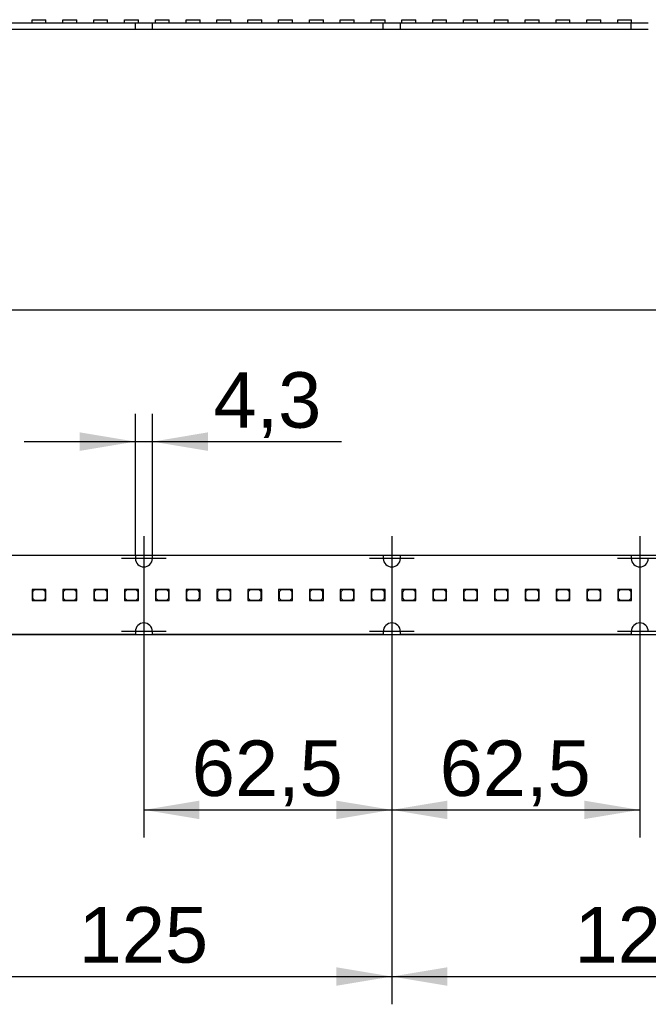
# Model space of a CAD drawing. Header units: millimetres. Extents: x 16 to 406, y 5 to 285.
# Tile 4 of 13: x 79 to 118, y 147 to 209. Entities that reach past the tile are written whole.
import ezdxf
from ezdxf.enums import TextEntityAlignment as Align
from ezdxf.lldxf.tags import DXFTag

# ---------------------------------------------------------------- set-up
doc = ezdxf.new("R2010")
doc.units = ezdxf.units.MM
doc.layers.add('6010-511-00021_S', color=7, linetype='Continuous')
doc.layers.add('Default', color=7, linetype='Continuous')
doc.styles.add('SEACAD_Arial', font='arial.ttf')
tags = doc.linetypes.add('CENTER2', pattern=[28.575, 19.05, -3.175, 3.175, -3.175]).pattern_tags.tags
tags[10:11] = [DXFTag(74, 4), DXFTag(75, 0), DXFTag(340, '0'), DXFTag(46, 0.0), DXFTag(50, 0.0), DXFTag(44, 0.0), DXFTag(45, 0.0)]
tags[8:9] = [DXFTag(74, 4), DXFTag(75, 0), DXFTag(340, '0'), DXFTag(46, 0.0), DXFTag(50, 0.0), DXFTag(44, 0.0), DXFTag(45, 0.0)]
tags[6:7] = [DXFTag(74, 4), DXFTag(75, 0), DXFTag(340, '0'), DXFTag(46, 0.0), DXFTag(50, 0.0), DXFTag(44, 0.0), DXFTag(45, 0.0)]
tags[4:5] = [DXFTag(74, 4), DXFTag(75, 0), DXFTag(340, '0'), DXFTag(46, 0.0), DXFTag(50, 0.0), DXFTag(44, 0.0), DXFTag(45, 0.0)]
doc.dimstyles.new('ISO', dxfattribs={"dimtxt": 3.5, "dimasz": 3.5, "dimexe": 1.75, "dimexo": 0, "dimgap": 0.875, "dimtad": 1, "dimlfac": 4, "dimtxsty": 'SEACAD_Arial', "dimblk1": '_SE_FILLED', "dimblk2": '_SE_FILLED', "dimsah": 1, "dimcen": 1.75, "dimadec": 0, "dimazin": 0, "dimtfac": 0.5, "dimtdec": 3, "dimtmove": 0, "dimatfit": 3, "dimfxl": 1, "dimarcsym": 0})

# ---------------------------------------------------------------- blocks, each defined once
blk = doc.blocks.new('SEANNOT_GROUP32')
at = {"layer": 'Default', "color": 7, "linetype": 'CENTER2'}
for p, q in [((117.81, 171.492), (117.81, 168.692)), ((119.21, 170.092), (116.41, 170.092))]:
    blk.add_line(p, q, dxfattribs=at)
blk = doc.blocks.new('SEANNOT_GROUP33')
at = {"layer": 'Default', "color": 7, "linetype": 'CENTER2'}
for p, q in [((117.81, 176.092), (117.81, 173.292)), ((119.21, 174.692), (116.41, 174.692))]:
    blk.add_line(p, q, dxfattribs=at)
blk = doc.blocks.new('SEANNOT_GROUP34')
at = {"layer": 'Default', "color": 7, "linetype": 'CENTER2'}
for p, q in [((102.185, 176.092), (102.185, 173.292)), ((103.585, 174.692), (100.785, 174.692))]:
    blk.add_line(p, q, dxfattribs=at)
blk = doc.blocks.new('SEANNOT_GROUP35')
at = {"layer": 'Default', "color": 7, "linetype": 'CENTER2'}
for p, q in [((102.185, 171.492), (102.185, 168.692)), ((103.585, 170.092), (100.785, 170.092))]:
    blk.add_line(p, q, dxfattribs=at)
blk = doc.blocks.new('SEANNOT_GROUP36')
at = {"layer": 'Default', "color": 7, "linetype": 'CENTER2'}
for p, q in [((86.56, 171.492), (86.56, 168.692)), ((87.96, 170.092), (85.16, 170.092))]:
    blk.add_line(p, q, dxfattribs=at)
blk = doc.blocks.new('SEANNOT_GROUP37')
at = {"layer": 'Default', "color": 7, "linetype": 'CENTER2'}
for p, q in [((86.56, 176.092), (86.56, 173.292)), ((87.96, 174.692), (85.16, 174.692))]:
    blk.add_line(p, q, dxfattribs=at)
blk = doc.blocks.new('SE')
at = {"layer": '6010-511-00021_S', "color": 7, "linetype": 'Continuous'}
for p, q in [((71.472, 174.892), (86.022, 174.892)), ((86.022, 174.892), (86.022, 174.692)), ((87.097, 174.692), (87.097, 174.892)), ((87.097, 174.892), (101.647, 174.892)), ((101.647, 174.892), (101.647, 174.692)), ((102.722, 174.692), (102.722, 174.892)), ((102.722, 174.892), (117.272, 174.892)), ((117.272, 174.892), (117.272, 174.692)), ((80.262, 172.742), (79.512, 172.742)), ((79.512, 172.742), (79.512, 172.042)), ((79.662, 172.717), (79.537, 172.592)), ((79.537, 172.592), (79.537, 172.192)), ((80.237, 172.717), (79.662, 172.717)), ((80.362, 172.592), (80.237, 172.717)), ((80.387, 172.742), (80.262, 172.742)), ((80.262, 172.742), (80.387, 172.617)), ((80.362, 172.192), (80.362, 172.592)), ((80.387, 172.617), (80.387, 172.742)), ((80.387, 172.042), (80.387, 172.617)), ((82.205, 172.742), (81.455, 172.742)), ((81.455, 172.742), (81.455, 172.042)), ((81.605, 172.717), (81.48, 172.592)), ((81.48, 172.592), (81.48, 172.192)), ((82.18, 172.717), (81.605, 172.717)), ((82.305, 172.592), (82.18, 172.717)), ((82.33, 172.742), (82.205, 172.742)), ((82.205, 172.742), (82.33, 172.617)), ((82.305, 172.192), (82.305, 172.592)), ((82.33, 172.617), (82.33, 172.742)), ((82.33, 172.042), (82.33, 172.617)), ((84.147, 172.742), (83.397, 172.742)), ((83.397, 172.742), (83.397, 172.042)), ((83.547, 172.717), (83.422, 172.592)), ((83.422, 172.592), (83.422, 172.192)), ((84.122, 172.717), (83.547, 172.717)), ((84.247, 172.592), (84.122, 172.717)), ((84.272, 172.742), (84.147, 172.742)), ((84.147, 172.742), (84.272, 172.617)), ((84.247, 172.192), (84.247, 172.592)), ((84.272, 172.617), (84.272, 172.742)), ((84.272, 172.042), (84.272, 172.617)), ((86.09, 172.742), (85.34, 172.742)), ((85.34, 172.742), (85.34, 172.042)), ((85.49, 172.717), (85.365, 172.592)), ((85.365, 172.592), (85.365, 172.192)), ((86.065, 172.717), (85.49, 172.717)), ((86.19, 172.592), (86.065, 172.717)), ((86.215, 172.742), (86.09, 172.742)), ((86.09, 172.742), (86.215, 172.617)), ((86.19, 172.192), (86.19, 172.592)), ((86.215, 172.617), (86.215, 172.742)), ((86.215, 172.042), (86.215, 172.617)), ((88.032, 172.742), (87.282, 172.742)), ((87.282, 172.742), (87.282, 172.042)), ((87.432, 172.717), (87.307, 172.592)), ((87.307, 172.592), (87.307, 172.192)), ((88.007, 172.717), (87.432, 172.717)), ((88.132, 172.592), (88.007, 172.717)), ((88.157, 172.742), (88.032, 172.742)), ((88.032, 172.742), (88.157, 172.617)), ((88.132, 172.192), (88.132, 172.592)), ((88.157, 172.617), (88.157, 172.742)), ((88.157, 172.042), (88.157, 172.617)), ((89.975, 172.742), (89.225, 172.742)), ((89.225, 172.742), (89.225, 172.042)), ((89.375, 172.717), (89.25, 172.592)), ((89.25, 172.592), (89.25, 172.192)), ((89.95, 172.717), (89.375, 172.717)), ((90.075, 172.592), (89.95, 172.717)), ((90.1, 172.742), (89.975, 172.742)), ((89.975, 172.742), (90.1, 172.617)), ((90.075, 172.192), (90.075, 172.592)), ((90.1, 172.617), (90.1, 172.742)), ((90.1, 172.042), (90.1, 172.617)), ((91.917, 172.742), (91.167, 172.742)), ((91.167, 172.742), (91.167, 172.042)), ((91.317, 172.717), (91.192, 172.592)), ((91.192, 172.592), (91.192, 172.192)), ((91.892, 172.717), (91.317, 172.717)), ((92.017, 172.592), (91.892, 172.717)), ((92.042, 172.742), (91.917, 172.742)), ((91.917, 172.742), (92.042, 172.617)), ((92.017, 172.192), (92.017, 172.592)), ((92.042, 172.617), (92.042, 172.742)), ((92.042, 172.042), (92.042, 172.617)), ((93.86, 172.742), (93.11, 172.742)), ((93.11, 172.742), (93.11, 172.042)), ((93.26, 172.717), (93.135, 172.592)), ((93.135, 172.592), (93.135, 172.192)), ((93.835, 172.717), (93.26, 172.717)), ((93.96, 172.592), (93.835, 172.717)), ((93.985, 172.742), (93.86, 172.742)), ((93.86, 172.742), (93.985, 172.617)), ((93.96, 172.192), (93.96, 172.592)), ((93.985, 172.617), (93.985, 172.742)), ((93.985, 172.042), (93.985, 172.617)), ((95.802, 172.742), (95.052, 172.742)), ((95.052, 172.742), (95.052, 172.042)), ((95.202, 172.717), (95.077, 172.592)), ((95.077, 172.592), (95.077, 172.192)), ((95.777, 172.717), (95.202, 172.717)), ((95.902, 172.592), (95.777, 172.717)), ((95.927, 172.742), (95.802, 172.742)), ((95.802, 172.742), (95.927, 172.617)), ((95.902, 172.192), (95.902, 172.592)), ((95.927, 172.617), (95.927, 172.742)), ((95.927, 172.042), (95.927, 172.617)), ((97.745, 172.742), (96.995, 172.742)), ((96.995, 172.742), (96.995, 172.042)), ((97.145, 172.717), (97.02, 172.592)), ((97.02, 172.592), (97.02, 172.192)), ((97.72, 172.717), (97.145, 172.717)), ((97.845, 172.592), (97.72, 172.717)), ((97.87, 172.742), (97.745, 172.742)), ((97.745, 172.742), (97.87, 172.617)), ((97.845, 172.192), (97.845, 172.592)), ((97.87, 172.617), (97.87, 172.742)), ((97.87, 172.042), (97.87, 172.617)), ((99.687, 172.742), (98.937, 172.742)), ((98.937, 172.742), (98.937, 172.042)), ((99.087, 172.717), (98.962, 172.592)), ((98.962, 172.592), (98.962, 172.192)), ((99.662, 172.717), (99.087, 172.717)), ((99.787, 172.592), (99.662, 172.717)), ((99.812, 172.742), (99.687, 172.742)), ((99.687, 172.742), (99.812, 172.617)), ((99.787, 172.192), (99.787, 172.592)), ((99.812, 172.617), (99.812, 172.742)), ((99.812, 172.042), (99.812, 172.617)), ((101.63, 172.742), (100.88, 172.742)), ((100.88, 172.742), (100.88, 172.042)), ((101.03, 172.717), (100.905, 172.592)), ((100.905, 172.592), (100.905, 172.192)), ((101.605, 172.717), (101.03, 172.717)), ((101.73, 172.592), (101.605, 172.717)), ((101.755, 172.742), (101.63, 172.742)), ((101.63, 172.742), (101.755, 172.617)), ((101.73, 172.192), (101.73, 172.592)), ((101.755, 172.617), (101.755, 172.742)), ((101.755, 172.042), (101.755, 172.617)), ((103.572, 172.742), (102.822, 172.742)), ((102.822, 172.742), (102.822, 172.042)), ((102.972, 172.717), (102.847, 172.592)), ((102.847, 172.592), (102.847, 172.192)), ((103.547, 172.717), (102.972, 172.717)), ((103.672, 172.592), (103.547, 172.717)), ((103.697, 172.742), (103.572, 172.742)), ((103.572, 172.742), (103.697, 172.617)), ((103.672, 172.192), (103.672, 172.592)), ((103.697, 172.617), (103.697, 172.742)), ((103.697, 172.042), (103.697, 172.617)), ((105.515, 172.742), (104.765, 172.742)), ((104.765, 172.742), (104.765, 172.042)), ((104.915, 172.717), (104.79, 172.592)), ((104.79, 172.592), (104.79, 172.192)), ((105.49, 172.717), (104.915, 172.717)), ((105.615, 172.592), (105.49, 172.717)), ((105.64, 172.742), (105.515, 172.742)), ((105.515, 172.742), (105.64, 172.617)), ((105.615, 172.192), (105.615, 172.592)), ((105.64, 172.617), (105.64, 172.742)), ((105.64, 172.042), (105.64, 172.617)), ((107.457, 172.742), (106.707, 172.742)), ((106.707, 172.742), (106.707, 172.042)), ((106.857, 172.717), (106.732, 172.592)), ((106.732, 172.592), (106.732, 172.192)), ((107.432, 172.717), (106.857, 172.717)), ((107.557, 172.592), (107.432, 172.717)), ((107.582, 172.742), (107.457, 172.742)), ((107.457, 172.742), (107.582, 172.617)), ((107.557, 172.192), (107.557, 172.592)), ((107.582, 172.617), (107.582, 172.742)), ((107.582, 172.042), (107.582, 172.617)), ((109.4, 172.742), (108.65, 172.742)), ((108.65, 172.742), (108.65, 172.042)), ((108.8, 172.717), (108.675, 172.592)), ((108.675, 172.592), (108.675, 172.192)), ((109.375, 172.717), (108.8, 172.717)), ((109.5, 172.592), (109.375, 172.717)), ((109.525, 172.742), (109.4, 172.742)), ((109.4, 172.742), (109.525, 172.617)), ((109.5, 172.192), (109.5, 172.592)), ((109.525, 172.617), (109.525, 172.742)), ((109.525, 172.042), (109.525, 172.617)), ((111.342, 172.742), (110.592, 172.742)), ((110.592, 172.742), (110.592, 172.042)), ((110.742, 172.717), (110.617, 172.592)), ((110.617, 172.592), (110.617, 172.192)), ((111.317, 172.717), (110.742, 172.717)), ((111.442, 172.592), (111.317, 172.717)), ((111.467, 172.742), (111.342, 172.742)), ((111.342, 172.742), (111.467, 172.617)), ((111.442, 172.192), (111.442, 172.592)), ((111.467, 172.617), (111.467, 172.742)), ((111.467, 172.042), (111.467, 172.617)), ((113.285, 172.742), (112.535, 172.742)), ((112.535, 172.742), (112.535, 172.042)), ((112.685, 172.717), (112.56, 172.592)), ((112.56, 172.592), (112.56, 172.192)), ((113.26, 172.717), (112.685, 172.717)), ((113.385, 172.592), (113.26, 172.717)), ((113.41, 172.742), (113.285, 172.742)), ((113.285, 172.742), (113.41, 172.617)), ((113.385, 172.192), (113.385, 172.592)), ((113.41, 172.617), (113.41, 172.742)), ((113.41, 172.042), (113.41, 172.617)), ((115.227, 172.742), (114.477, 172.742)), ((114.477, 172.742), (114.477, 172.042)), ((114.627, 172.717), (114.502, 172.592)), ((114.502, 172.592), (114.502, 172.192)), ((115.202, 172.717), (114.627, 172.717)), ((115.327, 172.592), (115.202, 172.717)), ((115.352, 172.742), (115.227, 172.742)), ((115.227, 172.742), (115.352, 172.617)), ((115.327, 172.192), (115.327, 172.592)), ((115.352, 172.617), (115.352, 172.742)), ((115.352, 172.042), (115.352, 172.617)), ((117.17, 172.742), (116.42, 172.742)), ((116.42, 172.742), (116.42, 172.042)), ((116.57, 172.717), (116.445, 172.592)), ((116.445, 172.592), (116.445, 172.192)), ((117.145, 172.717), (116.57, 172.717)), ((117.27, 172.592), (117.145, 172.717)), ((117.295, 172.742), (117.17, 172.742)), ((117.17, 172.742), (117.295, 172.617)), ((117.27, 172.192), (117.27, 172.592)), ((117.295, 172.617), (117.295, 172.742)), ((117.295, 172.042), (117.295, 172.617)), ((79.512, 172.042), (80.387, 172.042)), ((79.537, 172.192), (79.662, 172.067)), ((79.662, 172.067), (80.237, 172.067)), ((80.237, 172.067), (80.362, 172.192)), ((81.455, 172.042), (82.33, 172.042)), ((81.48, 172.192), (81.605, 172.067)), ((81.605, 172.067), (82.18, 172.067)), ((82.18, 172.067), (82.305, 172.192)), ((83.397, 172.042), (84.272, 172.042)), ((83.422, 172.192), (83.547, 172.067)), ((83.547, 172.067), (84.122, 172.067)), ((84.122, 172.067), (84.247, 172.192)), ((85.34, 172.042), (86.215, 172.042)), ((85.365, 172.192), (85.49, 172.067)), ((85.49, 172.067), (86.065, 172.067)), ((86.065, 172.067), (86.19, 172.192)), ((87.282, 172.042), (88.157, 172.042)), ((87.307, 172.192), (87.432, 172.067)), ((87.432, 172.067), (88.007, 172.067)), ((88.007, 172.067), (88.132, 172.192)), ((89.225, 172.042), (90.1, 172.042)), ((89.25, 172.192), (89.375, 172.067)), ((89.375, 172.067), (89.95, 172.067)), ((89.95, 172.067), (90.075, 172.192)), ((91.167, 172.042), (92.042, 172.042)), ((91.192, 172.192), (91.317, 172.067)), ((91.317, 172.067), (91.892, 172.067)), ((91.892, 172.067), (92.017, 172.192)), ((93.11, 172.042), (93.985, 172.042)), ((93.135, 172.192), (93.26, 172.067)), ((93.26, 172.067), (93.835, 172.067)), ((93.835, 172.067), (93.96, 172.192)), ((95.052, 172.042), (95.927, 172.042)), ((95.077, 172.192), (95.202, 172.067)), ((95.202, 172.067), (95.777, 172.067)), ((95.777, 172.067), (95.902, 172.192)), ((96.995, 172.042), (97.87, 172.042)), ((97.02, 172.192), (97.145, 172.067)), ((97.145, 172.067), (97.72, 172.067)), ((97.72, 172.067), (97.845, 172.192)), ((98.937, 172.042), (99.812, 172.042)), ((98.962, 172.192), (99.087, 172.067)), ((99.087, 172.067), (99.662, 172.067)), ((99.662, 172.067), (99.787, 172.192)), ((100.88, 172.042), (101.755, 172.042)), ((100.905, 172.192), (101.03, 172.067)), ((101.03, 172.067), (101.605, 172.067)), ((101.605, 172.067), (101.73, 172.192)), ((102.822, 172.042), (103.697, 172.042)), ((102.847, 172.192), (102.972, 172.067)), ((102.972, 172.067), (103.547, 172.067)), ((103.547, 172.067), (103.672, 172.192)), ((104.765, 172.042), (105.64, 172.042)), ((104.79, 172.192), (104.915, 172.067)), ((104.915, 172.067), (105.49, 172.067)), ((105.49, 172.067), (105.615, 172.192)), ((106.707, 172.042), (107.582, 172.042)), ((106.732, 172.192), (106.857, 172.067)), ((106.857, 172.067), (107.432, 172.067)), ((107.432, 172.067), (107.557, 172.192)), ((108.65, 172.042), (109.525, 172.042)), ((108.675, 172.192), (108.8, 172.067)), ((108.8, 172.067), (109.375, 172.067)), ((109.375, 172.067), (109.5, 172.192)), ((110.592, 172.042), (111.467, 172.042)), ((110.617, 172.192), (110.742, 172.067)), ((110.742, 172.067), (111.317, 172.067)), ((111.317, 172.067), (111.442, 172.192)), ((112.535, 172.042), (113.41, 172.042)), ((112.56, 172.192), (112.685, 172.067)), ((112.685, 172.067), (113.26, 172.067)), ((113.26, 172.067), (113.385, 172.192)), ((114.477, 172.042), (115.352, 172.042)), ((114.502, 172.192), (114.627, 172.067)), ((114.627, 172.067), (115.202, 172.067)), ((115.202, 172.067), (115.327, 172.192)), ((116.42, 172.042), (117.295, 172.042)), ((116.445, 172.192), (116.57, 172.067)), ((116.57, 172.067), (117.145, 172.067)), ((117.145, 172.067), (117.27, 172.192)), ((86.022, 170.092), (86.022, 169.892)), ((87.097, 169.892), (87.097, 170.092)), ((101.647, 170.092), (101.647, 169.892)), ((102.722, 169.892), (102.722, 170.092)), ((117.272, 170.092), (117.272, 169.892)), ((86.022, 169.892), (71.472, 169.892)), ((101.647, 169.892), (87.097, 169.892)), ((117.272, 169.892), (102.722, 169.892))]:
    blk.add_line(p, q, dxfattribs=at)
for centre, start, end in [((86.56, 174.692), 180, 0), ((102.185, 174.692), 180, 0), ((117.81, 174.692), 180, 0), ((86.56, 170.092), 0, 180), ((102.185, 170.092), 0, 180), ((117.81, 170.092), 0, 180)]:
    blk.add_arc(centre, 0.537, start, end, dxfattribs=at)
blk = doc.blocks.new('DMBLK30')
at = {"layer": 'Default', "linetype": 'Continuous'}
for points in [[(358.564, 178.392), (357.397, 178.392), (357.981, 174.892)], [(358.564, 166.392), (357.981, 169.892), (357.397, 166.392)]]:
    blk.add_hatch(color=7, dxfattribs=at).paths.add_polyline_path(points)
at = {"layer": 'Default', "color": 7, "linetype": 'Continuous'}
for p, q in [((357.981, 162.892), (357.981, 186.479)), ((67.185, 174.892), (359.731, 174.892)), ((67.185, 169.892), (359.731, 169.892))]:
    blk.add_line(p, q, dxfattribs=at)
at = {"layer": 'Default', "color": 7, "linetype": 'Continuous', "style": 'SEACAD_Arial'}
blk.add_text('20', height=3.5, rotation=90, dxfattribs=at).set_placement((353.606, 179.776), align=Align.TOP_LEFT)
blk = doc.blocks.new('_SE_FILLED')
at = {"color": 0}
blk.add_line((0, 0), (-1, 0), dxfattribs=at)
blk.add_solid([(0, 0), (-1, -0.1665), (-1, 0.1665), (0, 0)], dxfattribs=at)
blk = doc.blocks.new('DMBLK32')
at = {"layer": 'Default', "linetype": 'Continuous'}
for points in [[(90.06, 158.263), (90.06, 159.43), (86.56, 158.847)], [(98.685, 158.263), (102.185, 158.847), (98.685, 159.43)]]:
    blk.add_hatch(color=7, dxfattribs=at).paths.add_polyline_path(points)
at = {"layer": 'Default', "color": 7, "linetype": 'Continuous'}
for p, q in [((86.56, 174.692), (86.56, 157.097)), ((102.185, 174.692), (102.185, 157.097)), ((86.56, 158.847), (102.185, 158.847))]:
    blk.add_line(p, q, dxfattribs=at)
at = {"layer": 'Default', "color": 7, "linetype": 'Continuous', "style": 'SEACAD_Arial'}
blk.add_text('62,5', height=3.5, dxfattribs=at).set_placement((89.579, 163.222), align=Align.TOP_LEFT)
blk = doc.blocks.new('DMBLK33')
at = {"layer": 'Default', "linetype": 'Continuous'}
for points in [[(105.685, 158.263), (105.685, 159.43), (102.185, 158.847)], [(114.31, 158.263), (117.81, 158.847), (114.31, 159.43)]]:
    blk.add_hatch(color=7, dxfattribs=at).paths.add_polyline_path(points)
at = {"layer": 'Default', "color": 7, "linetype": 'Continuous'}
for p, q in [((102.185, 174.692), (102.185, 157.097)), ((117.81, 174.692), (117.81, 157.097)), ((102.185, 158.847), (117.81, 158.847))]:
    blk.add_line(p, q, dxfattribs=at)
at = {"layer": 'Default', "color": 7, "linetype": 'Continuous', "style": 'SEACAD_Arial'}
blk.add_text('62,5', height=3.5, dxfattribs=at).set_placement((105.204, 163.222), align=Align.TOP_LEFT)
blk = doc.blocks.new('DMBLK34')
at = {"layer": 'Default', "linetype": 'Continuous'}
for points in [[(74.435, 147.763), (74.435, 148.93), (70.935, 148.347)], [(98.685, 147.763), (102.185, 148.347), (98.685, 148.93)]]:
    blk.add_hatch(color=7, dxfattribs=at).paths.add_polyline_path(points)
at = {"layer": 'Default', "color": 7, "linetype": 'Continuous'}
for p, q in [((70.935, 174.692), (70.935, 146.597)), ((102.185, 174.692), (102.185, 146.597)), ((70.935, 148.347), (102.185, 148.347))]:
    blk.add_line(p, q, dxfattribs=at)
at = {"layer": 'Default', "color": 7, "linetype": 'Continuous', "style": 'SEACAD_Arial'}
blk.add_text('125', height=3.5, dxfattribs=at).set_placement((82.451, 152.722), align=Align.TOP_LEFT)
blk = doc.blocks.new('DMBLK35')
at = {"layer": 'Default', "linetype": 'Continuous'}
for points in [[(105.685, 147.763), (105.685, 148.93), (102.185, 148.347)], [(129.935, 147.763), (133.435, 148.347), (129.935, 148.93)]]:
    blk.add_hatch(color=7, dxfattribs=at).paths.add_polyline_path(points)
at = {"layer": 'Default', "color": 7, "linetype": 'Continuous'}
for p, q in [((102.185, 174.692), (102.185, 146.597)), ((133.435, 174.692), (133.435, 146.597)), ((102.185, 148.347), (133.435, 148.347))]:
    blk.add_line(p, q, dxfattribs=at)
at = {"layer": 'Default', "color": 7, "linetype": 'Continuous', "style": 'SEACAD_Arial'}
blk.add_text('125', height=3.5, dxfattribs=at).set_placement((113.701, 152.722), align=Align.TOP_LEFT)
blk = doc.blocks.new('DMBLK37')
at = {"layer": 'Default', "linetype": 'Continuous'}
for points in [[(70.685, 190.93), (67.185, 190.347), (70.685, 189.763)], [(343.685, 190.93), (343.685, 189.763), (347.185, 190.347)]]:
    blk.add_hatch(color=7, dxfattribs=at).paths.add_polyline_path(points)
at = {"layer": 'Default', "color": 7, "linetype": 'Continuous'}
for p, q in [((67.185, 174.892), (67.185, 192.097)), ((347.185, 174.892), (347.185, 192.097)), ((67.185, 190.347), (347.185, 190.347))]:
    blk.add_line(p, q, dxfattribs=at)
at = {"layer": 'Default', "color": 7, "linetype": 'Continuous', "style": 'SEACAD_Arial'}
blk.add_text('1120', height=3.5, dxfattribs=at).set_placement((201.707, 194.722), align=Align.TOP_LEFT)
blk = doc.blocks.new('DMBLK52')
at = {"layer": 'Default', "linetype": 'Continuous'}
for points in [[(82.522, 182.634), (82.522, 181.467), (86.022, 182.05)], [(90.597, 182.634), (87.097, 182.05), (90.597, 181.467)]]:
    blk.add_hatch(color=7, dxfattribs=at).paths.add_polyline_path(points)
at = {"layer": 'Default', "color": 7, "linetype": 'Continuous'}
for p, q in [((86.022, 174.892), (86.022, 183.8)), ((87.097, 174.892), (87.097, 183.8)), ((79.022, 182.05), (99.018, 182.05))]:
    blk.add_line(p, q, dxfattribs=at)
at = {"layer": 'Default', "color": 7, "linetype": 'Continuous', "style": 'SEACAD_Arial'}
blk.add_text('4,3', height=3.5, dxfattribs=at).set_placement((90.945, 186.425), align=Align.TOP_LEFT)
blk = doc.blocks.new('SE1')
at = {"layer": '6010-511-00021_S', "color": 7, "linetype": 'Continuous'}
for p, q in [((79.512, 208.636), (80.387, 208.636)), ((79.512, 208.411), (79.512, 208.636)), ((80.387, 208.411), (80.387, 208.636)), ((81.455, 208.636), (82.33, 208.636)), ((81.455, 208.411), (81.455, 208.636)), ((82.33, 208.411), (82.33, 208.636)), ((83.397, 208.636), (84.272, 208.636)), ((83.397, 208.411), (83.397, 208.636)), ((84.272, 208.411), (84.272, 208.636)), ((85.34, 208.636), (86.215, 208.636)), ((85.34, 208.411), (85.34, 208.636)), ((86.215, 208.411), (86.215, 208.636)), ((87.282, 208.636), (88.157, 208.636)), ((87.282, 208.411), (87.282, 208.636)), ((88.157, 208.411), (88.157, 208.636)), ((89.225, 208.636), (90.1, 208.636)), ((89.225, 208.411), (89.225, 208.636)), ((90.1, 208.411), (90.1, 208.636)), ((91.167, 208.636), (92.042, 208.636)), ((91.167, 208.411), (91.167, 208.636)), ((92.042, 208.411), (92.042, 208.636)), ((93.11, 208.636), (93.985, 208.636)), ((93.11, 208.411), (93.11, 208.636)), ((93.985, 208.411), (93.985, 208.636)), ((95.052, 208.636), (95.927, 208.636)), ((95.052, 208.411), (95.052, 208.636)), ((95.927, 208.411), (95.927, 208.636)), ((96.995, 208.636), (97.87, 208.636)), ((96.995, 208.411), (96.995, 208.636)), ((97.87, 208.411), (97.87, 208.636)), ((98.937, 208.636), (99.812, 208.636)), ((98.937, 208.411), (98.937, 208.636)), ((99.812, 208.411), (99.812, 208.636)), ((100.88, 208.636), (101.755, 208.636)), ((100.88, 208.411), (100.88, 208.636)), ((101.755, 208.411), (101.755, 208.636)), ((102.822, 208.636), (103.697, 208.636)), ((102.822, 208.411), (102.822, 208.636)), ((103.697, 208.411), (103.697, 208.636)), ((104.765, 208.636), (105.64, 208.636)), ((104.765, 208.411), (104.765, 208.636)), ((105.64, 208.411), (105.64, 208.636)), ((106.707, 208.636), (107.582, 208.636)), ((106.707, 208.411), (106.707, 208.636)), ((107.582, 208.411), (107.582, 208.636)), ((108.65, 208.636), (109.525, 208.636)), ((108.65, 208.411), (108.65, 208.636)), ((109.525, 208.411), (109.525, 208.636)), ((110.592, 208.636), (111.467, 208.636)), ((110.592, 208.411), (110.592, 208.636)), ((111.467, 208.411), (111.467, 208.636)), ((112.535, 208.636), (113.41, 208.636)), ((112.535, 208.411), (112.535, 208.636)), ((113.41, 208.411), (113.41, 208.636)), ((114.477, 208.636), (115.352, 208.636)), ((114.477, 208.411), (114.477, 208.636)), ((115.352, 208.411), (115.352, 208.636)), ((116.42, 208.636), (117.295, 208.636)), ((116.42, 208.411), (116.42, 208.636)), ((117.295, 208.411), (117.295, 208.636)), ((86.022, 208.411), (71.472, 208.411)), ((86.022, 208.011), (71.472, 208.011)), ((87.097, 208.411), (86.022, 208.411)), ((86.022, 208.011), (86.022, 208.411)), ((87.097, 208.011), (86.022, 208.011)), ((101.647, 208.411), (87.097, 208.411)), ((87.097, 208.011), (87.097, 208.411)), ((101.647, 208.011), (87.097, 208.011)), ((102.722, 208.411), (101.647, 208.411)), ((101.647, 208.011), (101.647, 208.411)), ((102.722, 208.011), (101.647, 208.011)), ((117.272, 208.411), (102.722, 208.411)), ((102.722, 208.011), (102.722, 208.411)), ((117.272, 208.011), (102.722, 208.011)), ((118.347, 208.411), (117.272, 208.411)), ((117.272, 208.011), (117.272, 208.411)), ((118.347, 208.011), (117.272, 208.011))]:
    blk.add_line(p, q, dxfattribs=at)

msp = doc.modelspace()

# ---------------------------------------------------------------- block references
at = {"layer": 'Default'}
for name in ['SE1', 'SEANNOT_GROUP37', 'SEANNOT_GROUP34', 'SEANNOT_GROUP33', 'SE', 'SEANNOT_GROUP36', 'SEANNOT_GROUP35', 'SEANNOT_GROUP32']:
    msp.add_blockref(name, (0, 0), dxfattribs=at)

# ---------------------------------------------------------------- dimensions: what is measured, and where the dimension line sits
at = {"layer": 'Default', "color": 7, "linetype": 'Continuous'}
for base, p1, p2, angle, picture, middle in [((67.185, 190.3468), (67.185, 174.8925), (347.185, 174.8925), 0, 'DMBLK37', (207.185, 190.3468)), ((357.9807, 169.8925), (67.185, 169.8925), (67.185, 174.8925), 90, 'DMBLK30', (357.9807, 178.5509)), ((86.0225, 182.0502), (86.0225, 174.8925), (87.0975, 174.8925), 0, 'DMBLK52', (89.7203, 182.0502)), ((70.935, 148.3468), (70.935, 174.6925), (102.185, 174.6925), 0, 'DMBLK34', (86.56, 148.3468)), ((86.56, 158.8468), (86.56, 174.6925), (102.185, 174.6925), 0, 'DMBLK32', (94.3725, 158.8468)), ((102.185, 158.8468), (102.185, 174.6925), (117.81, 174.6925), 0, 'DMBLK33', (109.9975, 158.8468)), ((102.185, 148.3468), (102.185, 174.6925), (133.435, 174.6925), 0, 'DMBLK35', (117.81, 148.3468))]:
    dim = msp.add_linear_dim(base=base, p1=p1, p2=p2, angle=angle, text='\\A1;<>', dimstyle='ISO', dxfattribs=at)
    dim.commit()
    dim.dimension.update_dxf_attribs({"geometry": picture, "text_midpoint": middle, "dimtype": 161})

doc.saveas('drawing.dxf')
